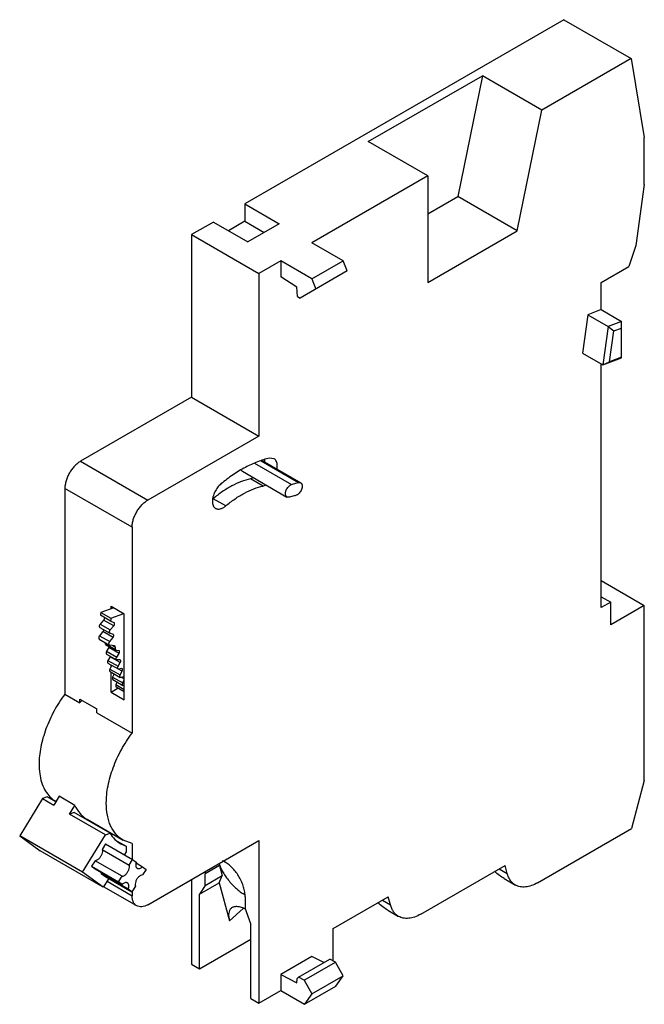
# Model space of a CAD drawing. Header units: millimetres. Extents: x 9.4 to 65.9, y 8.1 to 97.1.
import ezdxf

# ---------------------------------------------------------------- set-up
doc = ezdxf.new("R2010")
doc.units = ezdxf.units.MM
doc.header["$LTSCALE"] = 6.842753
doc.layers.get('0').update_dxf_attribs({"linetype": 'CONTINUOUS'})

msp = doc.modelspace()

# ---------------------------------------------------------------- linework, layer by layer
at = {"color": 7, "linetype": 'Continuous'}
for p, q in [((58.651, 97.128), (29.806, 80.475)), ((58.651, 97.128), (64.732, 93.617)), ((64.732, 93.617), (56.665, 88.96)), ((64.732, 93.617), (65.929, 86.47)), ((40.969, 86.103), (51.291, 92.062)), ((51.291, 92.062), (49.055, 81.137)), ((56.665, 88.96), (51.291, 92.062)), ((54.429, 78.034), (56.665, 88.96)), ((65.929, 82.224), (65.929, 86.47)), ((46.343, 83), (40.969, 86.103)), ((46.343, 83), (35.878, 76.958)), ((46.343, 83), (46.343, 73.366)), ((65.929, 82.224), (65.156, 76.716)), ((46.343, 79.571), (49.055, 81.137)), ((54.429, 78.034), (49.055, 81.137)), ((29.806, 80.475), (29.806, 78.903)), ((29.806, 80.475), (32.918, 78.679)), ((26.967, 78.836), (24.988, 77.693)), ((26.967, 78.836), (30.079, 77.04)), ((29.806, 78.903), (28.329, 78.05)), ((29.806, 78.903), (31.557, 77.893)), ((32.918, 78.679), (30.079, 77.04)), ((24.988, 77.693), (24.988, 62.996)), ((24.988, 77.693), (31.069, 74.182)), ((46.343, 73.366), (54.429, 78.034)), ((38.702, 75.328), (35.878, 76.958)), ((65.156, 76.716), (64.529, 74.802)), ((33.049, 75.325), (31.069, 74.182)), ((33.049, 75.325), (33.049, 73.883)), ((35.874, 73.695), (33.049, 75.325)), ((35.874, 73.695), (38.702, 75.328)), ((39.06, 74.407), (38.702, 75.328)), ((62.04, 73.365), (64.529, 74.802)), ((31.069, 74.182), (31.069, 59.485)), ((39.06, 74.407), (34.817, 71.957)), ((34.52, 72.945), (33.049, 73.883)), ((35.874, 73.695), (36.231, 72.774)), ((62.04, 70.913), (62.04, 73.365)), ((34.582, 72.093), (34.52, 72.945)), ((34.582, 72.093), (34.817, 71.957)), ((60.819, 70.457), (60.331, 66.975)), ((62.04, 70.913), (60.819, 70.457)), ((60.819, 70.457), (62.658, 69.396)), ((62.04, 70.913), (63.879, 69.852)), ((63.879, 69.852), (62.658, 69.396)), ((63.879, 66.552), (63.879, 69.852)), ((62.658, 69.396), (62.169, 65.913)), ((62.658, 69.396), (63.17, 68.987)), ((62.78, 66.204), (63.17, 68.987)), ((63.17, 68.987), (63.879, 69.251)), ((60.331, 66.975), (62.169, 65.913)), ((62.04, 43.971), (62.04, 65.988)), ((62.169, 65.913), (63.879, 66.552)), ((62.169, 65.913), (62.78, 66.204)), ((63.879, 66.615), (62.78, 66.204)), ((24.988, 62.996), (14.947, 57.199)), ((24.988, 62.996), (31.069, 59.485)), ((31.069, 59.485), (21.028, 53.688)), ((14.947, 57.199), (21.028, 53.688)), ((30.694, 57.042), (34.04, 55.111)), ((31.279, 57.235), (34.668, 55.279)), ((31.374, 57.267), (34.857, 55.256)), ((32.446, 57.437), (32.036, 57.485)), ((29.583, 56.298), (33.613, 53.971)), ((31.457, 54.965), (30.326, 55.618)), ((34.668, 55.279), (34.856, 55.256)), ((13.533, 54.75), (13.533, 36.139)), ((19.614, 51.239), (13.533, 54.75)), ((28.075, 53.165), (26.944, 53.819)), ((33.837, 53.957), (33.614, 53.971)), ((19.614, 51.239), (19.614, 32.628)), ((62.04, 46.42), (65.929, 44.175)), ((62.04, 44.951), (62.889, 44.461)), ((17.946, 43.958), (16.782, 43.534)), ((17.705, 43.87), (17.705, 44.098)), ((17.705, 44.098), (18.907, 43.404)), ((62.889, 44.461), (62.04, 43.971)), ((62.889, 42.42), (62.889, 44.461)), ((65.929, 44.175), (62.889, 42.42)), ((65.929, 28.333), (65.929, 44.175)), ((17.039, 42.85), (16.724, 42.479)), ((17.667, 42.758), (16.748, 43.288)), ((16.782, 43.534), (17.701, 43.004)), ((17.958, 42.319), (17.039, 42.85)), ((17.989, 42.602), (17.667, 42.758)), ((17.701, 43.004), (18.866, 43.428)), ((18.907, 35.643), (18.907, 43.404)), ((16.687, 42.182), (17.606, 41.651)), ((16.724, 42.479), (17.643, 41.948)), ((17.643, 41.948), (17.958, 42.319)), ((16.645, 41.119), (17.564, 40.588)), ((16.969, 41.811), (16.673, 41.427)), ((16.673, 41.427), (17.593, 40.896)), ((17.888, 41.28), (16.969, 41.811)), ((17.593, 40.896), (17.888, 41.28)), ((17.62, 41.645), (17.606, 41.651)), ((17.9, 41.554), (17.62, 41.645)), ((17.913, 41.549), (17.9, 41.554)), ((17.18, 40.716), (18.099, 40.185)), ((17.221, 40.633), (18.141, 40.103)), ((17.513, 40.352), (17.306, 40.028)), ((18.432, 39.821), (17.513, 40.352)), ((17.59, 40.579), (17.564, 40.588)), ((18.024, 40.502), (17.59, 40.579)), ((17.885, 40.527), (18.09, 40.408)), ((18.048, 40.494), (18.024, 40.502)), ((18.171, 40.094), (18.141, 40.103)), ((18.41, 40.075), (18.171, 40.094)), ((18.441, 40.066), (18.41, 40.075)), ((17.297, 39.775), (18.216, 39.244)), ((17.306, 40.028), (18.225, 39.497)), ((17.624, 39.532), (17.431, 39.198)), ((17.431, 39.198), (18.35, 38.668)), ((18.543, 39.001), (17.624, 39.532)), ((18.258, 39.234), (18.216, 39.244)), ((18.225, 39.497), (18.432, 39.821)), ((18.504, 39.242), (18.258, 39.234)), ((18.544, 39.233), (18.504, 39.242)), ((17.43, 38.958), (18.349, 38.427)), ((17.792, 38.757), (17.613, 38.416)), ((17.613, 38.416), (18.533, 37.885)), ((17.705, 38.59), (17.705, 38.799)), ((18.401, 38.419), (18.349, 38.427)), ((18.35, 38.668), (18.543, 39.001)), ((18.711, 38.226), (18.395, 38.409)), ((18.655, 38.453), (18.401, 38.419)), ((18.705, 38.444), (18.655, 38.453)), ((17.621, 38.189), (18.54, 37.658)), ((17.705, 36.337), (17.705, 38.14)), ((17.99, 37.975), (17.854, 37.684)), ((17.854, 37.684), (18.773, 37.154)), ((17.868, 37.471), (18.787, 36.941)), ((18.533, 37.885), (18.711, 38.226)), ((18.863, 37.712), (18.601, 37.651)), ((18.907, 37.517), (18.653, 37.663)), ((18.773, 37.154), (18.907, 37.439)), ((17.705, 36.337), (18.346, 36.708)), ((18.25, 37.25), (18.15, 37.008)), ((18.15, 37.008), (18.907, 36.571)), ((18.17, 36.809), (18.907, 36.384)), ((18.907, 36.952), (18.859, 36.937)), ((13.533, 36.139), (14.877, 35.363)), ((14.877, 35.704), (16.432, 34.806)), ((14.877, 35.363), (14.877, 35.704)), ((17.705, 36.337), (18.907, 35.643)), ((16.432, 34.465), (16.432, 34.806)), ((16.432, 34.465), (19.614, 32.628)), ((65.929, 28.333), (64.771, 23.992)), ((11.927, 26.859), (11.502, 26.7)), ((12.711, 26.407), (11.927, 26.859)), ((13.019, 26.909), (12.527, 26.108)), ((14.433, 26.092), (13.019, 26.909)), ((11.502, 26.7), (9.448, 23.35)), ((11.502, 26.7), (12.527, 26.108)), ((12.711, 26.464), (12.737, 26.449)), ((13.942, 25.292), (14.433, 26.092)), ((14.367, 25.451), (13.942, 25.292)), ((17.194, 23.414), (13.942, 25.292)), ((17.62, 23.573), (14.367, 25.451)), ((15.54, 24.831), (18.793, 22.953)), ((16.248, 24.422), (16.221, 24.38)), ((16.432, 24.316), (16.432, 24.258)), ((15.14, 20.063), (9.448, 23.35)), ((9.448, 23.35), (11.311, 21.968)), ((15.14, 20.063), (17.194, 23.414)), ((17.194, 23.414), (17.62, 23.573)), ((56.272, 19.085), (64.771, 23.992)), ((17.222, 22.61), (16.903, 22.103)), ((17.222, 22.61), (19.661, 21.202)), ((18.261, 22.858), (19.066, 22.393)), ((18.593, 22.606), (19.066, 22.393)), ((19.614, 22.656), (18.793, 22.953)), ((19.066, 22.393), (19.073, 21.881)), ((19.614, 22.656), (19.614, 21.229)), ((21.028, 17.109), (31.069, 22.906)), ((31.069, 22.906), (31.069, 8.209)), ((17.004, 18.682), (11.311, 21.968)), ((16.903, 22.103), (19.342, 20.695)), ((19.073, 21.881), (18.913, 21.634)), ((16.264, 21.089), (15.945, 20.582)), ((15.945, 20.582), (18.385, 19.174)), ((15.945, 20.582), (16.271, 20.34)), ((18.704, 19.681), (16.264, 21.089)), ((19.342, 20.695), (19.661, 21.202)), ((19.661, 21.202), (19.988, 20.96)), ((19.969, 20.879), (20.546, 20.545)), ((20.546, 20.545), (20.873, 20.304)), ((27.525, 20.66), (26.226, 19.91)), ((27.525, 20.66), (27.771, 19.744)), ((45.707, 16.252), (53.344, 20.661)), ((53.54, 19.929), (53.344, 20.661)), ((17.004, 18.682), (15.14, 20.063)), ((16.271, 20.34), (18.711, 18.932)), ((19.27, 18.517), (16.83, 19.926)), ((16.83, 19.926), (17.156, 19.684)), ((17.156, 19.684), (19.596, 18.276)), ((18.385, 19.174), (18.704, 19.681)), ((20.873, 20.304), (20.553, 19.797)), ((26.226, 18.852), (26.226, 19.91)), ((26.226, 18.852), (27.771, 19.744)), ((27.495, 19.1), (27.771, 19.744)), ((52.808, 20.351), (53.54, 19.929)), ((17.517, 19.476), (17.004, 18.682)), ((20.028, 17.01), (17.036, 18.738)), ((17.357, 19.228), (19.614, 17.925)), ((18.711, 18.932), (18.385, 19.174)), ((19.915, 18.783), (19.596, 18.276)), ((24.988, 19.395), (24.988, 11.72)), ((25.695, 18.06), (27.495, 19.1)), ((26.226, 18.852), (25.695, 18.06)), ((27.495, 19.1), (28.418, 15.656)), ((53.269, 19.466), (54.272, 18.887)), ((19.596, 18.276), (19.27, 18.517)), ((19.614, 18.305), (19.614, 17.925)), ((25.695, 11.312), (25.695, 18.06)), ((29.832, 17.828), (29.832, 16.785)), ((37.787, 14.945), (42.779, 17.827)), ((42.975, 17.095), (42.779, 17.827)), ((42.243, 17.518), (42.975, 17.095)), ((28.418, 15.656), (29.66, 16.757)), ((30.362, 15.381), (29.832, 16.785)), ((42.731, 16.617), (43.707, 16.054)), ((30.362, 8.617), (30.362, 15.381)), ((37.787, 12.087), (37.787, 14.945)), ((25.695, 11.312), (30.362, 14.006)), ((24.988, 11.72), (25.695, 11.312)), ((35.878, 12.427), (33.049, 10.794)), ((34.674, 10.557), (37.503, 12.19)), ((35.17, 10.271), (37.999, 11.904)), ((36.951, 11.872), (35.878, 12.427)), ((37.999, 11.904), (37.503, 12.19)), ((37.734, 12.057), (37.787, 12.087)), ((38.706, 10.679), (37.999, 11.904)), ((33.049, 10.794), (34.52, 10.034)), ((33.049, 10.794), (33.049, 9.352)), ((34.52, 10.034), (34.551, 10.425)), ((34.551, 10.425), (34.674, 10.557)), ((35.17, 10.271), (34.674, 10.557)), ((35.17, 10.271), (35.878, 9.046)), ((35.878, 9.046), (38.706, 10.679)), ((38.043, 9.735), (38.706, 10.679)), ((31.069, 8.209), (33.049, 9.352)), ((33.049, 9.352), (35.214, 8.102)), ((35.214, 8.102), (38.043, 9.735)), ((35.878, 9.046), (35.214, 8.102)), ((30.362, 8.617), (31.069, 8.209))]:
    msp.add_line(p, q, dxfattribs=at)
for centre, radius, start, end in [((25.847, 55.135), 1.714, 308.72554, 309.80791), ((35.471, 40.8), 18.888, 171.67685, 172.43059), ((36.323, 40.279), 18.82, 171.6755, 172.43195), ((30.197, 41.387), 13.034, 182.5278, 182.95412), ((17.224, 40.538), 0.344, 327.35273, 336.93041), ((17.905, 40.656), 0.394, 142.49727, 153.69628), ((31.339, 40.866), 13.257, 181.97845, 182.30166), ((31.146, 40.858), 13.064, 182.30086, 182.95364), ((17.329, 39.703), 0.341, 329.83108, 337.71411), ((18.525, 39.305), 0.357, 147.35273, 156.93041), ((18.654, 38.491), 0.353, 149.81618, 158.63097), ((18.839, 37.724), 0.346, 152.28693, 160.36867), ((24.544, 28.115), 12.083, 142.62444, 143.13842), ((24.455, 28.183), 11.971, 141.71609, 142.62509), ((15.931, 20.234), 0.951, 341.08473, 346.26583), ((31.396, 20.91), 3.297, 239.99765, 240.86534), ((28.448, 13.716), 3.313, 64.81696, 65.75042), ((28.4, 13.613), 3.428, 64.41563, 64.81996)]:
    msp.add_arc(centre, radius, start, end, dxfattribs=at)
msp.add_ellipse((29.329, 19.619), major_axis=(-1.683, 1.964), ratio=0.410763, start_param=6.872072, end_param=6.991848, dxfattribs=at)
for points, knots in [([(14.947, 57.199), (14.85, 57.143), (14.659, 57.009), (14.396, 56.763), (14.154, 56.472), (13.941, 56.147), (13.766, 55.8), (13.635, 55.445), (13.554, 55.094), (13.533, 54.861), (13.533, 54.75)], [0, 0, 0, 0, 0.114123, 0.237346, 0.366971, 0.499998, 0.633026, 0.762651, 0.885876, 1, 1, 1, 1]), ([(32.036, 57.485), (31.669, 57.403), (30.92, 57.171), (29.816, 56.66), (28.709, 55.983), (27.998, 55.443), (27.646, 55.15)], [0, 0, 0, 0, 0.225059, 0.467104, 0.725851, 1, 1, 1, 1]), ([(31.601, 57.345), (31.6, 57.332), (31.595, 57.279), (31.588, 57.225), (31.581, 57.186)], [0, 0, 0, 0, 0.244727, 1, 1, 1, 1]), ([(32.736, 56.796), (32.736, 56.867), (32.725, 57.002), (32.671, 57.188), (32.579, 57.338), (32.492, 57.411), (32.446, 57.437)], [0, 0, 0, 0, 0.289544, 0.549152, 0.782308, 1, 1, 1, 1]), ([(29.485, 56.408), (29.496, 56.385), (29.523, 56.342), (29.562, 56.31), (29.583, 56.298)], [0, 0, 0, 0, 0.5163, 1, 1, 1, 1]), ([(32.712, 56.532), (32.716, 56.555), (32.73, 56.642), (32.736, 56.731), (32.736, 56.796)], [0, 0, 0, 0, 0.259452, 1, 1, 1, 1]), ([(30.326, 55.618), (30.043, 55.554), (29.466, 55.375), (28.615, 54.982), (27.762, 54.461), (27.215, 54.045), (26.944, 53.819)], [0, 0, 0, 0, 0.225059, 0.467104, 0.725851, 1, 1, 1, 1]), ([(30.536, 55.693), (30.519, 55.685), (30.451, 55.654), (30.379, 55.63), (30.326, 55.618)], [0, 0, 0, 0, 0.262205, 1, 1, 1, 1]), ([(34.04, 55.111), (34.093, 55.127), (34.3, 55.19), (34.51, 55.244), (34.668, 55.279)], [0, 0, 0, 0, 0.254296, 1, 1, 1, 1]), ([(34.857, 55.256), (34.873, 55.247), (34.903, 55.224), (34.94, 55.177), (34.967, 55.121), (34.992, 55.03), (34.995, 54.897), (34.96, 54.729), (34.891, 54.558), (34.793, 54.398), (34.673, 54.261), (34.579, 54.189), (34.531, 54.162)], [0, 0, 0, 0, 0.042852, 0.08747, 0.13531, 0.187264, 0.304531, 0.4382, 0.58255, 0.729675, 0.871344, 1, 1, 1, 1]), ([(27.646, 55.15), (27.532, 55.055), (27.321, 54.829), (27.077, 54.438), (26.915, 54.017), (26.871, 53.725), (26.871, 53.586)], [0, 0, 0, 0, 0.249417, 0.511987, 0.768185, 1, 1, 1, 1]), ([(28.075, 53.165), (28.346, 53.392), (28.893, 53.808), (29.747, 54.329), (30.597, 54.722), (31.174, 54.901), (31.457, 54.965)], [0, 0, 0, 0, 0.274149, 0.532896, 0.774941, 1, 1, 1, 1]), ([(31.457, 54.965), (31.474, 54.968), (31.547, 54.987), (31.616, 55.015), (31.668, 55.04)], [0, 0, 0, 0, 0.238148, 1, 1, 1, 1]), ([(33.613, 53.971), (33.597, 53.98), (33.567, 54.003), (33.517, 54.067), (33.479, 54.177), (33.476, 54.329), (33.51, 54.498), (33.579, 54.669), (33.677, 54.829), (33.797, 54.965), (33.891, 55.037), (33.939, 55.065)], [0, 0, 0, 0, 0.042863, 0.08751, 0.18691, 0.304223, 0.437952, 0.582368, 0.729551, 0.871295, 1, 1, 1, 1]), ([(33.939, 55.065), (33.947, 55.07), (33.98, 55.088), (34.014, 55.102), (34.04, 55.111)], [0, 0, 0, 0, 0.261552, 1, 1, 1, 1]), ([(19.614, 51.239), (19.614, 51.35), (19.635, 51.583), (19.716, 51.934), (19.847, 52.29), (20.022, 52.636), (20.235, 52.961), (20.477, 53.252), (20.74, 53.498), (20.932, 53.632), (21.028, 53.688)], [0, 0, 0, 0, 0.114124, 0.237349, 0.366974, 0.500002, 0.633029, 0.762654, 0.885877, 1, 1, 1, 1]), ([(26.871, 53.586), (26.871, 53.515), (26.882, 53.38), (26.936, 53.195), (27.028, 53.045), (27.115, 52.972), (27.161, 52.945)], [0, 0, 0, 0, 0.289601, 0.549115, 0.782245, 1, 1, 1, 1]), ([(34.395, 54.107), (34.349, 54.097), (34.161, 54.053), (33.976, 54.001), (33.837, 53.957)], [0, 0, 0, 0, 0.245799, 1, 1, 1, 1]), ([(34.531, 54.162), (34.52, 54.155), (34.477, 54.132), (34.43, 54.115), (34.395, 54.107)], [0, 0, 0, 0, 0.266106, 1, 1, 1, 1]), ([(27.161, 52.945), (27.19, 52.928), (27.254, 52.9), (27.397, 52.871), (27.599, 52.891), (27.844, 52.993), (27.998, 53.102), (28.075, 53.165)], [0, 0, 0, 0, 0.10211, 0.207331, 0.436076, 0.700013, 1, 1, 1, 1]), ([(17.08, 42.91), (17.077, 42.904), (17.065, 42.883), (17.051, 42.864), (17.039, 42.85)], [0, 0, 0, 0, 0.2527, 1, 1, 1, 1]), ([(17.115, 43.039), (17.115, 43.018), (17.108, 42.973), (17.091, 42.931), (17.08, 42.91)], [0, 0, 0, 0, 0.474615, 1, 1, 1, 1]), ([(17.11, 43.079), (17.111, 43.076), (17.114, 43.063), (17.115, 43.049), (17.115, 43.039)], [0, 0, 0, 0, 0.23676, 1, 1, 1, 1]), ([(16.724, 42.479), (16.699, 42.45), (16.661, 42.386), (16.643, 42.314), (16.643, 42.279)], [0, 0, 0, 0, 0.521731, 1, 1, 1, 1]), ([(16.643, 42.279), (16.643, 42.259), (16.647, 42.229), (16.667, 42.197), (16.68, 42.186), (16.687, 42.182)], [0, 0, 0, 0, 0.547598, 0.78141, 1, 1, 1, 1]), ([(17.035, 41.988), (17.035, 41.957), (17.021, 41.894), (16.989, 41.837), (16.969, 41.811)], [0, 0, 0, 0, 0.476505, 1, 1, 1, 1]), ([(17.562, 41.748), (17.562, 41.771), (17.57, 41.818), (17.588, 41.863), (17.6, 41.885)], [0, 0, 0, 0, 0.474615, 1, 1, 1, 1]), ([(17.6, 41.885), (17.603, 41.89), (17.616, 41.913), (17.631, 41.933), (17.643, 41.948)], [0, 0, 0, 0, 0.2527, 1, 1, 1, 1]), ([(17.958, 42.319), (17.982, 42.347), (18.018, 42.407), (18.035, 42.475), (18.035, 42.508)], [0, 0, 0, 0, 0.521731, 1, 1, 1, 1]), ([(18.035, 42.508), (18.035, 42.519), (18.033, 42.539), (18.024, 42.567), (18.01, 42.589), (17.996, 42.599), (17.989, 42.602)], [0, 0, 0, 0, 0.290989, 0.54988, 0.781957, 1, 1, 1, 1]), ([(16.673, 41.427), (16.65, 41.396), (16.614, 41.332), (16.597, 41.259), (16.597, 41.224)], [0, 0, 0, 0, 0.523495, 1, 1, 1, 1]), ([(16.597, 41.224), (16.597, 41.212), (16.599, 41.19), (16.608, 41.16), (16.623, 41.135), (16.637, 41.123), (16.645, 41.119)], [0, 0, 0, 0, 0.289412, 0.548979, 0.782073, 1, 1, 1, 1]), ([(17.606, 41.651), (17.599, 41.655), (17.586, 41.666), (17.567, 41.698), (17.562, 41.728), (17.562, 41.748)], [0, 0, 0, 0, 0.21859, 0.452402, 1, 1, 1, 1]), ([(17.888, 41.28), (17.909, 41.307), (17.94, 41.363), (17.955, 41.427), (17.955, 41.457)], [0, 0, 0, 0, 0.523495, 1, 1, 1, 1]), ([(17.955, 41.457), (17.955, 41.476), (17.951, 41.504), (17.932, 41.534), (17.92, 41.545), (17.913, 41.549)], [0, 0, 0, 0, 0.547598, 0.78141, 1, 1, 1, 1]), ([(17.18, 40.716), (17.181, 40.699), (17.187, 40.666), (17.209, 40.641), (17.221, 40.633)], [0, 0, 0, 0, 0.545812, 1, 1, 1, 1]), ([(17.517, 40.693), (17.517, 40.704), (17.52, 40.752), (17.536, 40.798), (17.552, 40.831)], [0, 0, 0, 0, 0.229869, 1, 1, 1, 1]), ([(17.564, 40.588), (17.557, 40.593), (17.542, 40.605), (17.527, 40.629), (17.518, 40.66), (17.517, 40.682), (17.517, 40.693)], [0, 0, 0, 0, 0.217927, 0.451021, 0.710588, 1, 1, 1, 1]), ([(17.554, 40.442), (17.553, 40.439), (17.549, 40.426), (17.544, 40.413), (17.54, 40.403)], [0, 0, 0, 0, 0.245537, 1, 1, 1, 1]), ([(18.09, 40.408), (18.089, 40.426), (18.084, 40.452), (18.067, 40.48), (18.055, 40.49), (18.048, 40.494)], [0, 0, 0, 0, 0.544733, 0.779612, 1, 1, 1, 1]), ([(18.141, 40.103), (18.128, 40.11), (18.106, 40.136), (18.1, 40.168), (18.099, 40.185)], [0, 0, 0, 0, 0.454188, 1, 1, 1, 1]), ([(18.482, 39.974), (18.482, 39.994), (18.478, 40.022), (18.46, 40.052), (18.447, 40.062), (18.441, 40.066)], [0, 0, 0, 0, 0.547655, 0.781464, 1, 1, 1, 1]), ([(17.306, 40.028), (17.29, 40.003), (17.265, 39.952), (17.254, 39.896), (17.254, 39.87)], [0, 0, 0, 0, 0.525325, 1, 1, 1, 1]), ([(17.254, 39.87), (17.254, 39.859), (17.256, 39.839), (17.264, 39.812), (17.278, 39.789), (17.29, 39.778), (17.297, 39.775)], [0, 0, 0, 0, 0.289227, 0.549031, 0.782192, 1, 1, 1, 1]), ([(17.431, 39.198), (17.417, 39.175), (17.396, 39.128), (17.387, 39.077), (17.387, 39.053)], [0, 0, 0, 0, 0.525565, 1, 1, 1, 1]), ([(18.173, 39.339), (18.173, 39.347), (18.176, 39.384), (18.186, 39.419), (18.197, 39.445)], [0, 0, 0, 0, 0.231338, 1, 1, 1, 1]), ([(18.216, 39.244), (18.21, 39.248), (18.197, 39.259), (18.183, 39.281), (18.175, 39.308), (18.173, 39.328), (18.173, 39.339)], [0, 0, 0, 0, 0.217807, 0.450968, 0.710773, 1, 1, 1, 1]), ([(18.432, 39.821), (18.448, 39.845), (18.472, 39.895), (18.482, 39.949), (18.482, 39.974)], [0, 0, 0, 0, 0.525325, 1, 1, 1, 1]), ([(18.585, 39.141), (18.585, 39.151), (18.584, 39.171), (18.576, 39.197), (18.563, 39.219), (18.55, 39.229), (18.544, 39.233)], [0, 0, 0, 0, 0.289227, 0.549031, 0.782192, 1, 1, 1, 1]), ([(17.387, 39.053), (17.387, 39.043), (17.389, 39.023), (17.397, 38.995), (17.41, 38.973), (17.423, 38.962), (17.43, 38.958)], [0, 0, 0, 0, 0.289095, 0.54901, 0.782255, 1, 1, 1, 1]), ([(17.613, 38.416), (17.608, 38.405), (17.589, 38.363), (17.578, 38.317), (17.578, 38.284)], [0, 0, 0, 0, 0.267412, 1, 1, 1, 1]), ([(17.578, 38.284), (17.578, 38.273), (17.579, 38.253), (17.587, 38.226), (17.601, 38.204), (17.614, 38.193), (17.621, 38.189)], [0, 0, 0, 0, 0.288938, 0.548938, 0.782297, 1, 1, 1, 1]), ([(18.306, 38.522), (18.306, 38.53), (18.308, 38.563), (18.317, 38.595), (18.326, 38.619)], [0, 0, 0, 0, 0.23228, 1, 1, 1, 1]), ([(18.349, 38.427), (18.342, 38.431), (18.33, 38.442), (18.316, 38.464), (18.308, 38.492), (18.306, 38.512), (18.306, 38.522)], [0, 0, 0, 0, 0.217745, 0.45099, 0.710905, 1, 1, 1, 1]), ([(18.543, 39.001), (18.556, 39.023), (18.576, 39.069), (18.585, 39.118), (18.585, 39.141)], [0, 0, 0, 0, 0.525565, 1, 1, 1, 1]), ([(18.746, 38.353), (18.746, 38.363), (18.744, 38.382), (18.737, 38.409), (18.724, 38.43), (18.711, 38.441), (18.705, 38.444)], [0, 0, 0, 0, 0.289095, 0.54901, 0.782255, 1, 1, 1, 1]), ([(18.711, 38.226), (18.717, 38.236), (18.735, 38.276), (18.746, 38.321), (18.746, 38.353)], [0, 0, 0, 0, 0.267412, 1, 1, 1, 1]), ([(17.854, 37.684), (17.849, 37.674), (17.833, 37.637), (17.825, 37.596), (17.825, 37.566)], [0, 0, 0, 0, 0.267292, 1, 1, 1, 1]), ([(17.825, 37.566), (17.825, 37.556), (17.826, 37.536), (17.834, 37.508), (17.848, 37.486), (17.861, 37.475), (17.868, 37.471)], [0, 0, 0, 0, 0.288757, 0.548818, 0.782318, 1, 1, 1, 1]), ([(18.497, 37.753), (18.497, 37.76), (18.498, 37.79), (18.506, 37.819), (18.513, 37.84)], [0, 0, 0, 0, 0.233351, 1, 1, 1, 1]), ([(18.54, 37.658), (18.533, 37.662), (18.52, 37.673), (18.506, 37.695), (18.498, 37.723), (18.497, 37.743), (18.497, 37.753)], [0, 0, 0, 0, 0.217703, 0.451062, 0.711062, 1, 1, 1, 1]), ([(18.601, 37.651), (18.591, 37.649), (18.569, 37.647), (18.548, 37.653), (18.54, 37.658)], [0, 0, 0, 0, 0.524369, 1, 1, 1, 1]), ([(18.908, 37.711), (18.905, 37.712), (18.89, 37.716), (18.874, 37.714), (18.863, 37.712)], [0, 0, 0, 0, 0.236631, 1, 1, 1, 1]), ([(18.15, 37.008), (18.146, 37), (18.134, 36.966), (18.127, 36.931), (18.127, 36.904)], [0, 0, 0, 0, 0.266754, 1, 1, 1, 1]), ([(18.127, 36.904), (18.127, 36.894), (18.128, 36.874), (18.136, 36.847), (18.15, 36.824), (18.163, 36.813), (18.17, 36.809)], [0, 0, 0, 0, 0.288269, 0.548243, 0.782187, 1, 1, 1, 1]), ([(18.744, 37.036), (18.744, 37.042), (18.745, 37.068), (18.751, 37.094), (18.757, 37.113)], [0, 0, 0, 0, 0.234551, 1, 1, 1, 1]), ([(18.787, 36.941), (18.78, 36.945), (18.767, 36.955), (18.754, 36.978), (18.745, 37.005), (18.744, 37.025), (18.744, 37.036)], [0, 0, 0, 0, 0.217682, 0.451182, 0.711244, 1, 1, 1, 1]), ([(18.757, 37.113), (18.758, 37.117), (18.763, 37.13), (18.768, 37.144), (18.773, 37.154)], [0, 0, 0, 0, 0.246627, 1, 1, 1, 1]), ([(18.859, 36.937), (18.847, 36.933), (18.822, 36.928), (18.797, 36.935), (18.787, 36.941)], [0, 0, 0, 0, 0.530953, 1, 1, 1, 1]), ([(13.533, 36.139), (13.173, 35.659), (12.525, 34.648), (11.79, 33.039), (11.391, 31.658), (11.228, 30.58), (11.2, 30.059), (11.2, 29.805)], [0, 0, 0, 0, 0.262636, 0.523419, 0.772027, 0.889098, 1, 1, 1, 1]), ([(17.281, 26.295), (17.281, 26.548), (17.309, 27.069), (17.472, 28.147), (17.871, 29.528), (18.606, 31.137), (19.254, 32.148), (19.614, 32.628)], [0, 0, 0, 0, 0.110902, 0.227973, 0.476581, 0.737364, 1, 1, 1, 1]), ([(11.2, 29.805), (11.2, 29.522), (11.233, 28.975), (11.398, 28.204), (11.674, 27.53), (11.938, 27.145), (12.085, 26.978)], [0, 0, 0, 0, 0.281683, 0.541063, 0.7792, 1, 1, 1, 1]), ([(12.085, 26.978), (12.176, 26.876), (12.371, 26.686), (12.595, 26.531), (12.711, 26.464)], [0, 0, 0, 0, 0.504365, 1, 1, 1, 1]), ([(14.433, 26.092), (14.555, 25.827), (14.788, 25.454), (15.195, 25.056), (15.422, 24.899), (15.54, 24.831)], [0, 0, 0, 0, 0.515783, 0.76009, 1, 1, 1, 1]), ([(18.793, 22.953), (18.673, 23.022), (18.443, 23.182), (18.139, 23.482), (17.877, 23.837), (17.661, 24.244), (17.491, 24.699), (17.324, 25.381), (17.281, 25.925), (17.281, 26.295)], [0, 0, 0, 0, 0.108058, 0.218129, 0.332108, 0.451499, 0.577444, 0.710728, 1, 1, 1, 1]), ([(17.62, 23.573), (17.743, 23.372), (18.028, 23.004), (18.397, 22.719), (18.593, 22.606)], [0, 0, 0, 0, 0.510647, 1, 1, 1, 1]), ([(16.877, 21.68), (16.85, 21.601), (16.776, 21.451), (16.648, 21.29), (16.53, 21.19), (16.418, 21.119), (16.324, 21.09), (16.264, 21.089)], [0, 0, 0, 0, 0.280499, 0.555691, 0.683299, 0.800662, 1, 1, 1, 1]), ([(16.903, 22.103), (16.924, 22.042), (16.936, 21.894), (16.903, 21.754), (16.877, 21.68)], [0, 0, 0, 0, 0.454856, 1, 1, 1, 1]), ([(19.317, 20.272), (19.343, 20.345), (19.375, 20.486), (19.364, 20.633), (19.342, 20.695)], [0, 0, 0, 0, 0.545144, 1, 1, 1, 1]), ([(19.988, 20.96), (19.967, 20.901), (19.94, 20.787), (19.938, 20.645), (19.961, 20.547), (19.988, 20.485), (20.026, 20.436), (20.058, 20.411), (20.075, 20.401)], [0, 0, 0, 0, 0.306217, 0.575345, 0.694035, 0.802759, 0.903581, 1, 1, 1, 1]), ([(20.075, 20.401), (20.09, 20.392), (20.123, 20.378), (20.198, 20.366), (20.304, 20.382), (20.43, 20.445), (20.508, 20.509), (20.546, 20.545)], [0, 0, 0, 0, 0.099461, 0.202608, 0.430036, 0.696467, 1, 1, 1, 1]), ([(27.504, 20.749), (27.541, 20.628), (27.64, 20.377), (27.837, 20.003), (28.084, 19.622), (28.373, 19.246), (28.694, 18.89), (29.035, 18.566), (29.385, 18.284), (29.627, 18.124), (29.748, 18.055)], [0, 0, 0, 0, 0.106712, 0.22581, 0.354083, 0.487973, 0.623482, 0.75652, 0.883263, 1, 1, 1, 1]), ([(28.029, 20.951), (28.009, 20.962), (27.93, 21.006), (27.848, 21.046), (27.786, 21.072)], [0, 0, 0, 0, 0.256413, 1, 1, 1, 1]), ([(29.832, 17.828), (29.832, 17.97), (29.806, 18.267), (29.702, 18.714), (29.535, 19.167), (29.312, 19.609), (29.041, 20.024), (28.731, 20.395), (28.396, 20.709), (28.152, 20.879), (28.029, 20.951)], [0, 0, 0, 0, 0.114124, 0.237348, 0.366974, 0.500001, 0.633028, 0.762653, 0.885877, 1, 1, 1, 1]), ([(18.704, 19.681), (18.763, 19.681), (18.857, 19.711), (18.969, 19.781), (19.088, 19.882), (19.216, 20.043), (19.289, 20.193), (19.317, 20.272)], [0, 0, 0, 0, 0.199338, 0.316702, 0.444309, 0.719501, 1, 1, 1, 1]), ([(20.553, 19.797), (20.494, 19.796), (20.4, 19.766), (20.288, 19.696), (20.169, 19.595), (20.041, 19.435), (19.968, 19.285), (19.94, 19.206)], [0, 0, 0, 0, 0.199338, 0.316702, 0.444309, 0.719501, 1, 1, 1, 1]), ([(26.242, 20.181), (26.239, 20.159), (26.229, 20.069), (26.226, 19.978), (26.226, 19.91)], [0, 0, 0, 0, 0.243624, 1, 1, 1, 1]), ([(53.269, 19.466), (53.117, 19.554), (52.814, 19.758), (52.529, 19.983), (52.383, 20.101)], [0, 0, 0, 0, 0.484051, 1, 1, 1, 1]), ([(54.272, 18.887), (54.184, 18.938), (54.018, 19.062), (53.81, 19.303), (53.646, 19.596), (53.571, 19.814), (53.54, 19.929)], [0, 0, 0, 0, 0.232466, 0.472606, 0.727067, 1, 1, 1, 1]), ([(19.182, 19.076), (19.167, 19.085), (19.134, 19.099), (19.059, 19.112), (18.953, 19.095), (18.827, 19.032), (18.749, 18.969), (18.711, 18.932)], [0, 0, 0, 0, 0.099461, 0.202608, 0.430036, 0.696467, 1, 1, 1, 1]), ([(19.27, 18.517), (19.29, 18.576), (19.318, 18.69), (19.319, 18.832), (19.296, 18.931), (19.269, 18.992), (19.231, 19.042), (19.199, 19.066), (19.182, 19.076)], [0, 0, 0, 0, 0.306217, 0.575345, 0.694035, 0.802759, 0.903581, 1, 1, 1, 1]), ([(19.94, 19.206), (19.915, 19.132), (19.882, 18.991), (19.893, 18.844), (19.915, 18.783)], [0, 0, 0, 0, 0.545144, 1, 1, 1, 1]), ([(56.272, 19.085), (56.096, 18.984), (55.747, 18.818), (55.211, 18.688), (54.783, 18.7), (54.477, 18.784), (54.338, 18.849), (54.272, 18.887)], [0, 0, 0, 0, 0.289559, 0.548642, 0.781626, 0.891834, 1, 1, 1, 1]), ([(20.028, 17.01), (19.962, 17.048), (19.839, 17.152), (19.708, 17.367), (19.63, 17.631), (19.614, 17.824), (19.614, 17.925)], [0, 0, 0, 0, 0.217783, 0.450909, 0.710296, 1, 1, 1, 1]), ([(21.028, 17.109), (20.941, 17.058), (20.766, 16.975), (20.498, 16.91), (20.246, 16.917), (20.094, 16.972), (20.028, 17.01)], [0, 0, 0, 0, 0.289703, 0.549089, 0.782216, 1, 1, 1, 1]), ([(29.809, 16.737), (29.683, 16.794), (29.443, 16.885), (29.139, 16.94), (28.924, 16.933), (28.786, 16.905), (28.663, 16.855), (28.593, 16.806), (28.562, 16.778)], [0, 0, 0, 0, 0.316899, 0.583569, 0.699588, 0.805843, 0.904869, 1, 1, 1, 1]), ([(42.731, 16.617), (42.575, 16.707), (42.266, 16.917), (41.976, 17.15), (41.827, 17.273)], [0, 0, 0, 0, 0.482633, 1, 1, 1, 1]), ([(43.707, 16.054), (43.62, 16.104), (43.453, 16.228), (43.245, 16.469), (43.081, 16.763), (43.006, 16.98), (42.975, 17.095)], [0, 0, 0, 0, 0.232466, 0.472606, 0.727067, 1, 1, 1, 1]), ([(28.562, 16.778), (28.533, 16.753), (28.48, 16.694), (28.394, 16.55), (28.336, 16.319), (28.341, 16.001), (28.386, 15.776), (28.418, 15.656)], [0, 0, 0, 0, 0.097687, 0.198821, 0.422216, 0.68744, 1, 1, 1, 1]), ([(45.707, 16.252), (45.531, 16.15), (45.182, 15.984), (44.646, 15.855), (44.218, 15.866), (43.912, 15.951), (43.773, 16.016), (43.707, 16.054)], [0, 0, 0, 0, 0.289559, 0.548642, 0.781626, 0.891834, 1, 1, 1, 1])]:
    msp.add_open_spline(points, degree=3, knots=knots, dxfattribs=at)

doc.saveas('drawing.dxf')
